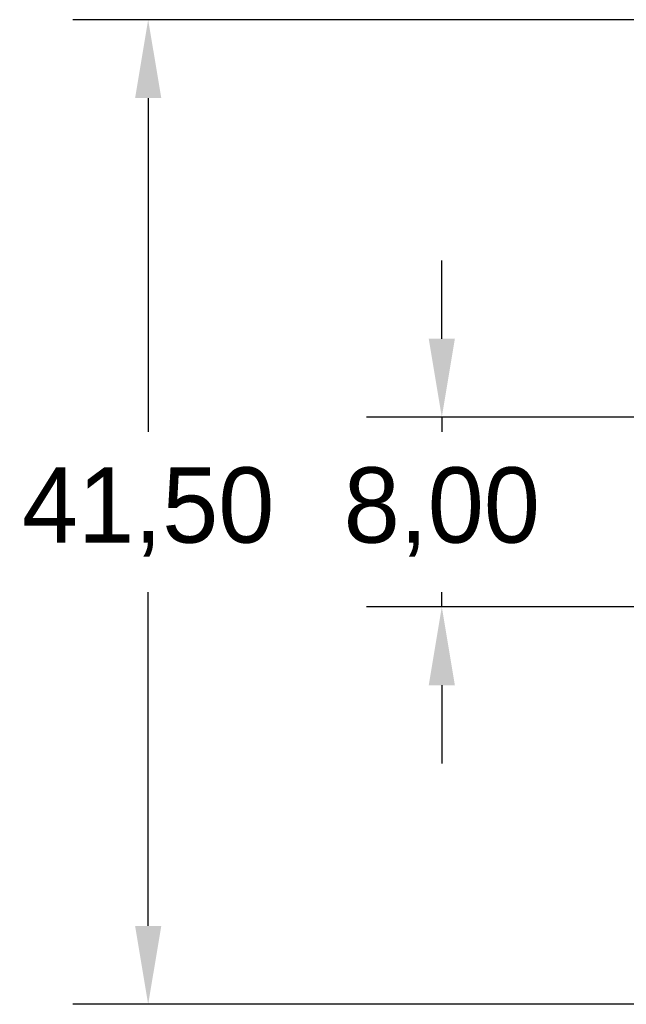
# Model space of a CAD drawing. Header units: millimetres. Extents: x -49.8 to 45.8, y -20.8 to 20.8.
# Tile 1 of 12: x -49.8 to -24.3, y -20.8 to 20.8. Entities that reach past the tile are written whole.
import ezdxf

# ---------------------------------------------------------------- set-up
doc = ezdxf.new("R2010")
doc.units = ezdxf.units.MM
doc.header["$PDSIZE"] = -1
doc.dimstyles.new('ISO-25', dxfattribs={"dimtxt": 2.5, "dimasz": 2.5, "dimexe": 1.25, "dimexo": 0.625, "dimtad": 1, "dimtxsty": 'Standard', "dimcen": 2.5, "dimadec": 0, "dimazin": 0, "dimtfac": 1, "dimtmove": 0, "dimatfit": 3, "dimfxl": 0, "dimarcsym": 0})

# ---------------------------------------------------------------- blocks, each defined once
blk = doc.blocks.new('*D2')
at = {"color": 0, "lineweight": -2}
for p, q in [((-32.059, 7.302), (-32.059, 10.604)), ((-9.445, 4), (-35.234, 4)), ((-32.059, 4), (-32.059, 3.376)), ((-32.059, -4), (-32.059, -3.376)), ((-9.445, -4), (-35.234, -4)), ((-32.059, -7.302), (-32.059, -10.604))]:
    blk.add_line(p, q, dxfattribs=at)
at = {"color": 0}
for points in [[(-32.609, 7.302), (-31.509, 7.302), (-32.059, 4)], [(-31.509, -7.302), (-32.609, -7.302), (-32.059, -4)]]:
    blk.add_solid(points, dxfattribs=at)
at = {"layer": 'Defpoints', "color": 0}
for p in [(-32.059, 4), (-8.175, 4), (-8.175, -4)]:
    blk.add_point(p, dxfattribs=at)
at = {"color": 0, "insert": (-32.059, 0), "char_height": 3.175, "attachment_point": 5}
blk.add_mtext('8,00', dxfattribs=at)
blk = doc.blocks.new('*D3')
at = {"color": 0, "lineweight": -2}
for p, q in [((-0.838, 20.75), (-47.598, 20.75)), ((-44.423, 17.448), (-44.423, 3.376)), ((-44.423, -17.448), (-44.423, -3.376)), ((-0.838, -20.75), (-47.598, -20.75))]:
    blk.add_line(p, q, dxfattribs=at)
at = {"color": 0}
for points in [[(-43.872, 17.448), (-44.973, 17.448), (-44.423, 20.75)], [(-44.973, -17.448), (-43.872, -17.448), (-44.423, -20.75)]]:
    blk.add_solid(points, dxfattribs=at)
at = {"layer": 'Defpoints', "color": 0}
for p in [(-44.423, 20.75), (0.432, 20.75), (0.432, -20.75)]:
    blk.add_point(p, dxfattribs=at)
at = {"color": 0, "insert": (-44.423, 0), "char_height": 3.175, "attachment_point": 5}
blk.add_mtext('41,50', dxfattribs=at)

msp = doc.modelspace()

# ---------------------------------------------------------------- dimensions: what is measured, and where the dimension line sits
for base, p1, p2, picture, middle in [((-44.423, 20.75), (0.432, -20.75), (0.432, 20.75), '*D3', (-44.423, 0)), ((-32.059, 4), (-8.175, -4), (-8.175, 4), '*D2', (-32.059, 0))]:
    dim = msp.add_linear_dim(base=base, p1=p1, p2=p2, angle=90, dimstyle='ISO-25', override={"dimtxt": 3.175, "dimasz": 3.302, "dimexe": 3.175, "dimexo": 1.27, "dimgap": 1.524, "dimtad": 0, "dimtih": 1, "dimtoh": 1, "dimzin": 0, "dimadec": 2, "dimtzin": 0})
    dim.commit()
    dim.dimension.update_dxf_attribs({"geometry": picture, "text_midpoint": middle})

doc.saveas('drawing.dxf')
